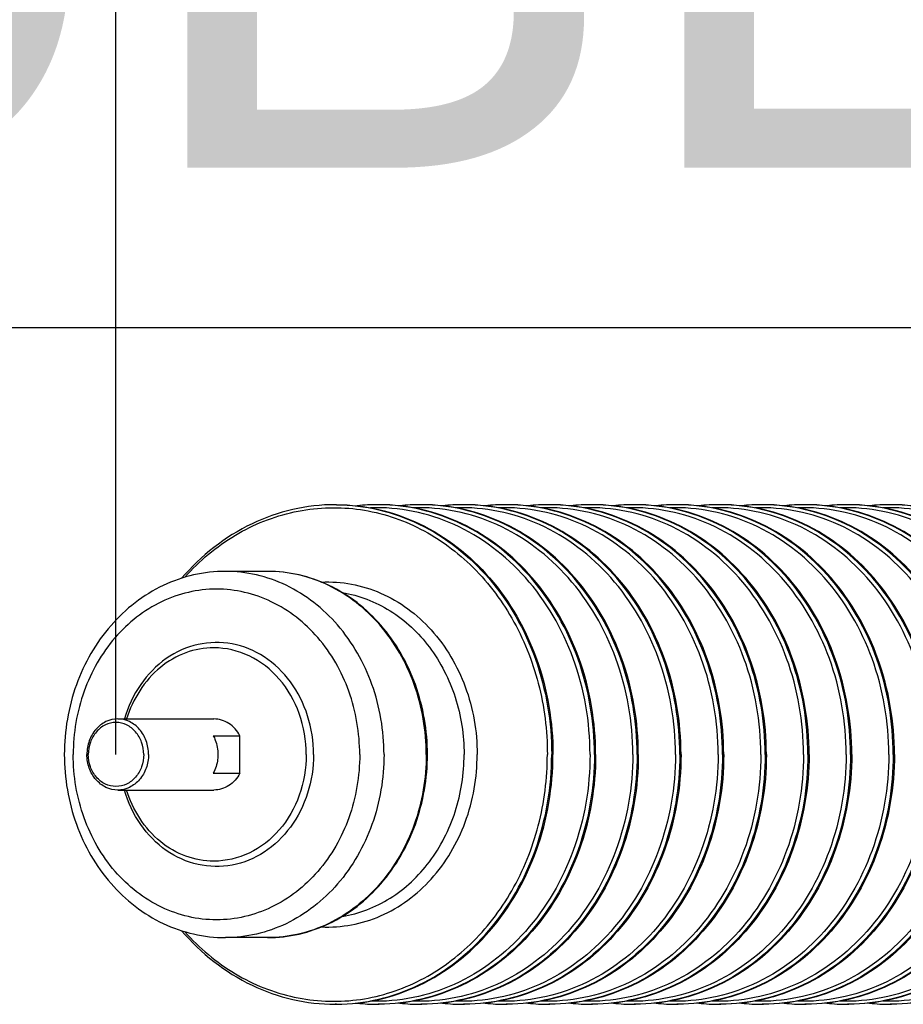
# Model space of a CAD drawing. Header units: metres. Extents: x 70279.8 to 70377.7, y 409251.8 to 409331.5.
# Tile 109 of 244: x 70310.525 to 70311.022, y 409314.969 to 409315.523. Entities that reach past the tile are written whole.
import ezdxf
from ezdxf.enums import TextEntityAlignment as Align

# ---------------------------------------------------------------- set-up
doc = ezdxf.new("R2010")
doc.units = ezdxf.units.M
doc.layers.add('3_ALL_AXES', color=7, linetype='Continuous')
doc.layers.add('7_ALL_FEATURES', color=7, linetype='Continuous')
doc.styles.add('Arial', font='arial.ttf')

# ---------------------------------------------------------------- blocks, each defined once
blk = doc.blocks.new('PASS UNIT_20170322')
at = {"linetype": 'Continuous'}
for p, q in [((6322.96, 1869.66), (6322.96, 1854.66)), ((6344.04, 1869.66), (6344.04, 1854.66)), ((6230.5, 1839.13), (6230.5, 1862.88)), ((6436.5, 1839.13), (6436.5, 1862.88)), ((6322.96, 1854.66), (6344.04, 1854.66)), ((6193, 1800.38), (6193, 1801.06)), ((6474, 1800.38), (6474, 1801.06)), ((6193, 1776.38), (6193, 1777.06)), ((6474, 1776.38), (6474, 1777.06)), ((6193, 1752.38), (6193, 1753.06)), ((6474, 1752.38), (6474, 1753.06)), ((6193, 1728.38), (6193, 1729.06)), ((6474, 1728.38), (6474, 1729.06)), ((6193, 1704.38), (6193, 1705.06)), ((6474, 1704.38), (6474, 1705.06)), ((6193, 1680.38), (6193, 1681.06)), ((6474, 1680.38), (6474, 1681.06)), ((6193, 1656.38), (6193, 1657.06)), ((6474, 1656.38), (6474, 1657.06)), ((6193, 1632.38), (6193, 1633.06)), ((6474, 1632.38), (6474, 1633.06)), ((6193, 1608.38), (6193, 1609.06)), ((6474, 1608.38), (6474, 1609.06)), ((6193, 1584.38), (6193, 1585.06)), ((6474, 1584.38), (6474, 1585.06)), ((6193, 1560.38), (6193, 1561.06)), ((6474, 1560.38), (6474, 1561.06)), ((6193, 1536.38), (6193, 1537.06)), ((6474, 1536.38), (6474, 1537.06)), ((6193, 1512.38), (6193, 1513.06)), ((6474, 1512.38), (6474, 1513.06)), ((6193, 1488.38), (6193, 1489.06)), ((6474, 1488.38), (6474, 1489.06))]:
    blk.add_line(p, q, dxfattribs=at)
for centre, radius, start, end in [((6298.33, 1801.06), 105.33, 180, 180.3711), ((6368.67, 1801.06), 105.33, 359.6289, 360), ((6299.11, 1777.05), 106.11, 173.6785, 179.9953), ((6367.89, 1777.05), 106.11, 0.0047, 6.3214), ((6298.33, 1777.06), 105.33, 180, 180.3711), ((6368.67, 1777.06), 105.33, 359.6289, 360), ((6299.11, 1753.05), 106.11, 173.6785, 179.9953), ((6367.89, 1753.05), 106.11, 0.0047, 6.3214), ((6298.33, 1753.06), 105.33, 180, 180.3711), ((6368.67, 1753.06), 105.33, 359.6289, 360), ((6299.11, 1729.05), 106.11, 173.6785, 179.9953), ((6367.89, 1729.05), 106.11, 0.0047, 6.3214), ((6298.33, 1729.06), 105.33, 180, 180.3711), ((6368.67, 1729.06), 105.33, 359.6289, 360), ((6299.11, 1705.05), 106.11, 173.6789, 179.9953), ((6367.89, 1705.05), 106.11, 0.0047, 6.3211), ((6298.33, 1705.06), 105.33, 180, 180.3711), ((6368.67, 1705.06), 105.33, 359.6289, 360), ((6299.11, 1681.05), 106.11, 173.6789, 179.9953), ((6367.89, 1681.05), 106.11, 0.0047, 6.3211), ((6298.33, 1681.06), 105.33, 180, 180.3711), ((6368.67, 1681.06), 105.33, 359.6289, 360), ((6299.11, 1657.05), 106.11, 173.6789, 179.9953), ((6367.89, 1657.05), 106.11, 0.0047, 6.3211), ((6298.33, 1657.06), 105.33, 180, 180.3711), ((6368.67, 1657.06), 105.33, 359.6289, 360), ((6299.11, 1633.05), 106.11, 173.6789, 179.9953), ((6367.89, 1633.05), 106.11, 0.0047, 6.3211), ((6298.33, 1633.06), 105.33, 180, 180.3711), ((6368.67, 1633.06), 105.33, 359.6289, 360), ((6299.11, 1609.05), 106.11, 173.6789, 179.9953), ((6367.89, 1609.05), 106.11, 0.0047, 6.3211), ((6298.33, 1609.06), 105.33, 180, 180.3711), ((6368.67, 1609.06), 105.33, 359.6289, 360), ((6299.11, 1585.05), 106.11, 173.6789, 179.9953), ((6367.89, 1585.05), 106.11, 0.0047, 6.3211), ((6298.33, 1585.06), 105.33, 180, 180.3711), ((6368.67, 1585.06), 105.33, 359.6289, 360), ((6299.11, 1561.05), 106.11, 173.6787, 179.9953), ((6367.89, 1561.05), 106.11, 0.0047, 6.3213), ((6298.33, 1561.06), 105.33, 180, 180.3711), ((6368.67, 1561.06), 105.33, 359.6289, 360), ((6299.11, 1537.05), 106.11, 173.6787, 179.9953), ((6367.89, 1537.05), 106.11, 0.0047, 6.3213), ((6298.33, 1537.06), 105.33, 180, 180.3711), ((6368.67, 1537.06), 105.33, 359.6289, 360), ((6299.11, 1513.05), 106.11, 173.6787, 179.9953), ((6367.89, 1513.05), 106.11, 0.0047, 6.3213), ((6298.33, 1513.06), 105.33, 180, 180.3711), ((6368.67, 1513.06), 105.33, 359.6289, 360), ((6299.11, 1489.05), 106.11, 173.6787, 179.9953), ((6367.89, 1489.05), 106.11, 0.0047, 6.3213), ((6298.33, 1489.06), 105.33, 180, 180.3711), ((6368.67, 1489.06), 105.33, 359.6289, 360)]:
    blk.add_arc(centre, radius, start, end, dxfattribs=at)
for points, knots in [([(6333.5, 1953.42), (6320.24, 1953.42), (6293.87, 1948.95), (6259.75, 1929.42), (6236.2, 1899.39), (6230.5, 1874.81), (6230.5, 1862.88)], [0, 0, 0, 0, 0.263129, 0.518628, 0.763211, 1, 1, 1, 1]), ([(6436.5, 1862.88), (6436.5, 1874.81), (6430.8, 1899.39), (6407.25, 1929.42), (6373.13, 1948.95), (6346.76, 1953.42), (6333.5, 1953.42)], [0, 0, 0, 0, 0.236789, 0.481372, 0.736871, 1, 1, 1, 1]), ([(6333.5, 1787.34), (6321.46, 1787.34), (6297.6, 1791.35), (6266.8, 1808.81), (6245.62, 1835.56), (6237.99, 1867.88), (6245.62, 1900.2), (6266.8, 1926.95), (6297.6, 1944.41), (6321.46, 1948.42), (6333.5, 1948.42)], [0, 0, 0, 0, 0.133164, 0.2617, 0.383391, 0.5, 0.616609, 0.7383, 0.866836, 1, 1, 1, 1]), ([(6333.5, 1787.34), (6345.54, 1787.34), (6369.4, 1791.35), (6400.2, 1808.81), (6421.38, 1835.56), (6429.01, 1867.88), (6421.38, 1900.2), (6400.2, 1926.95), (6369.4, 1944.41), (6345.54, 1948.42), (6333.5, 1948.42)], [0, 0, 0, 0, 0.133164, 0.2617, 0.383391, 0.5, 0.616609, 0.7383, 0.866836, 1, 1, 1, 1]), ([(6333.5, 1813.32), (6326.17, 1813.32), (6311.61, 1815.52), (6292.27, 1825.14), (6277.74, 1840.09), (6270.02, 1858.73), (6270.36, 1878.66), (6278.71, 1897.07), (6293.7, 1911.63), (6306.63, 1917.63), (6313.49, 1919.62)], [0, 0, 0, 0, 0.134322, 0.264807, 0.389219, 0.508112, 0.624891, 0.744144, 0.869081, 1, 1, 1, 1]), ([(6273.5, 1869.38), (6273.5, 1874.71), (6275.49, 1885.62), (6286.89, 1905.25), (6302.45, 1914.99), (6313.49, 1918.37)], [0, 0, 0, 0, 0.23833, 0.483456, 1, 1, 1, 1]), ([(6333.5, 1813.32), (6340.83, 1813.32), (6355.39, 1815.52), (6374.73, 1825.14), (6389.26, 1840.09), (6396.98, 1858.73), (6396.64, 1878.66), (6388.29, 1897.07), (6373.3, 1911.63), (6360.37, 1917.63), (6353.51, 1919.62)], [0, 0, 0, 0, 0.134322, 0.264807, 0.389219, 0.508112, 0.624891, 0.744144, 0.869081, 1, 1, 1, 1]), ([(6393.5, 1869.38), (6393.5, 1874.71), (6391.51, 1885.62), (6380.11, 1905.25), (6364.55, 1914.99), (6353.51, 1918.37)], [0, 0, 0, 0, 0.23833, 0.483456, 1, 1, 1, 1]), ([(6234.39, 1887.5), (6221.76, 1876.6), (6200.75, 1850.17), (6193, 1817.08), (6193, 1801.06)], [0, 0, 0, 0, 0.510299, 1, 1, 1, 1]), ([(6233.81, 1885.7), (6224.61, 1877.49), (6208.74, 1858.63), (6195.12, 1824.74), (6193.5, 1788.71), (6204.09, 1753.93), (6225.74, 1723.55), (6256.37, 1700.05), (6293.29, 1685.21), (6320.05, 1681.84), (6333.5, 1681.84)], [0, 0, 0, 0, 0.124208, 0.243963, 0.361696, 0.480634, 0.603529, 0.731639, 0.864449, 1, 1, 1, 1]), ([(6433.2, 1885.7), (6442.39, 1877.49), (6458.26, 1858.63), (6471.88, 1824.74), (6473.5, 1788.71), (6462.91, 1753.93), (6441.25, 1723.55), (6410.62, 1700.05), (6373.71, 1685.21), (6346.95, 1681.84), (6333.5, 1681.84)], [0, 0, 0, 0, 0.124208, 0.243963, 0.361695, 0.480634, 0.603529, 0.731639, 0.864449, 1, 1, 1, 1]), ([(6474, 1801.06), (6474, 1817.08), (6466.25, 1850.17), (6445.24, 1876.6), (6432.61, 1887.5)], [0, 0, 0, 0, 0.489701, 1, 1, 1, 1]), ([(6333.5, 1817.42), (6325.73, 1817.42), (6310.34, 1820.01), (6290.46, 1831.28), (6276.8, 1848.51), (6273.5, 1862.58), (6273.5, 1869.38)], [0, 0, 0, 0, 0.266328, 0.5234, 0.766783, 1, 1, 1, 1]), ([(6322.96, 1854.66), (6320.21, 1856.13), (6315.41, 1860.29), (6313.5, 1866.45), (6313.5, 1869.38)], [0, 0, 0, 0, 0.515822, 1, 1, 1, 1]), ([(6333.5, 1867.06), (6332.58, 1867.06), (6328.94, 1867.28), (6325.36, 1868.37), (6322.96, 1869.66)], [0, 0, 0, 0, 0.253858, 1, 1, 1, 1]), ([(6344.04, 1869.66), (6343.24, 1869.23), (6339.93, 1867.72), (6336.24, 1867.06), (6333.5, 1867.06)], [0, 0, 0, 0, 0.246975, 1, 1, 1, 1]), ([(6333.5, 1817.42), (6341.27, 1817.42), (6356.66, 1820.01), (6376.54, 1831.28), (6390.2, 1848.51), (6393.5, 1862.58), (6393.5, 1869.38)], [0, 0, 0, 0, 0.266328, 0.5234, 0.766783, 1, 1, 1, 1]), ([(6344.04, 1854.66), (6346.79, 1856.13), (6351.59, 1860.29), (6353.5, 1866.45), (6353.5, 1869.38)], [0, 0, 0, 0, 0.515822, 1, 1, 1, 1]), ([(6333.5, 1773.68), (6320.17, 1773.68), (6293.74, 1778.12), (6259.62, 1797.47), (6236.17, 1827.04), (6230.5, 1851.21), (6230.5, 1862.88)], [0, 0, 0, 0, 0.266328, 0.5234, 0.766782, 1, 1, 1, 1]), ([(6333.5, 1773.68), (6346.83, 1773.68), (6373.26, 1778.12), (6407.38, 1797.47), (6430.83, 1827.04), (6436.5, 1851.21), (6436.5, 1862.88)], [0, 0, 0, 0, 0.266328, 0.5234, 0.766782, 1, 1, 1, 1]), ([(6230.5, 1839.13), (6230.5, 1827.32), (6236.19, 1802.95), (6259.69, 1773.15), (6293.81, 1753.71), (6320.2, 1749.26), (6333.5, 1749.26)], [0, 0, 0, 0, 0.235064, 0.479062, 0.73532, 1, 1, 1, 1]), ([(6333.5, 1749.93), (6320.17, 1749.93), (6293.74, 1754.37), (6259.62, 1773.72), (6236.17, 1803.29), (6230.5, 1827.46), (6230.5, 1839.13)], [0, 0, 0, 0, 0.266328, 0.5234, 0.766782, 1, 1, 1, 1]), ([(6333.5, 1749.26), (6346.8, 1749.26), (6373.19, 1753.71), (6407.31, 1773.15), (6430.81, 1802.95), (6436.5, 1827.32), (6436.5, 1839.13)], [0, 0, 0, 0, 0.264681, 0.520938, 0.764936, 1, 1, 1, 1]), ([(6333.5, 1749.93), (6346.83, 1749.93), (6373.26, 1754.37), (6407.38, 1773.72), (6430.83, 1803.29), (6436.5, 1827.46), (6436.5, 1839.13)], [0, 0, 0, 0, 0.266328, 0.5234, 0.766782, 1, 1, 1, 1]), ([(6236.52, 1808.84), (6235.98, 1797.59), (6240.48, 1774.03), (6262.37, 1744.86), (6295.07, 1725.7), (6320.61, 1721.3), (6333.5, 1721.3)], [0, 0, 0, 0, 0.233181, 0.47616, 0.733225, 1, 1, 1, 1]), ([(6430.48, 1808.84), (6431.02, 1797.59), (6426.53, 1774.03), (6404.63, 1744.86), (6371.93, 1725.7), (6346.39, 1721.3), (6333.5, 1721.3)], [0, 0, 0, 0, 0.233181, 0.47616, 0.733224, 1, 1, 1, 1]), ([(6193, 1800.38), (6193, 1784.45), (6200.74, 1751.5), (6232.73, 1711.15), (6279.26, 1684.76), (6315.31, 1678.7), (6333.5, 1678.7)], [0, 0, 0, 0, 0.233218, 0.4766, 0.733672, 1, 1, 1, 1]), ([(6193, 1800.38), (6193.11, 1784.51), (6201, 1751.71), (6233.02, 1711.62), (6279.45, 1685.4), (6315.38, 1679.39), (6333.5, 1679.39)], [0, 0, 0, 0, 0.233228, 0.476664, 0.733734, 1, 1, 1, 1]), ([(6474, 1800.38), (6474, 1784.45), (6466.26, 1751.5), (6434.27, 1711.15), (6387.74, 1684.76), (6351.69, 1678.7), (6333.5, 1678.7)], [0, 0, 0, 0, 0.233218, 0.4766, 0.733672, 1, 1, 1, 1]), ([(6474, 1800.38), (6473.89, 1784.51), (6466, 1751.71), (6433.98, 1711.62), (6387.55, 1685.4), (6351.62, 1679.39), (6333.5, 1679.39)], [0, 0, 0, 0, 0.233228, 0.476664, 0.733734, 1, 1, 1, 1]), ([(6242.4, 1797.2), (6243.94, 1787.72), (6251.29, 1768.82), (6272.51, 1746.43), (6301.06, 1731.95), (6322.63, 1728.65), (6333.5, 1728.65)], [0, 0, 0, 0, 0.233833, 0.478499, 0.735364, 1, 1, 1, 1]), ([(6424.6, 1797.2), (6423.06, 1787.72), (6415.71, 1768.82), (6394.49, 1746.43), (6365.94, 1731.95), (6344.37, 1728.65), (6333.5, 1728.65)], [0, 0, 0, 0, 0.233833, 0.478499, 0.735364, 1, 1, 1, 1]), ([(6333.5, 1657.84), (6315.23, 1657.84), (6279.03, 1664.02), (6232.54, 1690.94), (6201.11, 1732), (6194.24, 1765.29), (6194.74, 1781.26)], [0, 0, 0, 0, 0.266619, 0.52369, 0.766814, 1, 1, 1, 1]), ([(6333.5, 1657.84), (6351.77, 1657.84), (6387.97, 1664.02), (6434.46, 1690.94), (6465.89, 1732), (6472.76, 1765.29), (6472.26, 1781.26)], [0, 0, 0, 0, 0.266619, 0.52369, 0.766814, 1, 1, 1, 1]), ([(6333.5, 1654.7), (6315.31, 1654.7), (6279.26, 1660.76), (6232.73, 1687.15), (6200.74, 1727.5), (6193, 1760.45), (6193, 1776.38)], [0, 0, 0, 0, 0.266328, 0.5234, 0.766782, 1, 1, 1, 1]), ([(6333.5, 1655.39), (6315.38, 1655.39), (6279.45, 1661.4), (6233.02, 1687.62), (6201, 1727.71), (6193.11, 1760.51), (6193, 1776.38)], [0, 0, 0, 0, 0.266265, 0.523336, 0.766772, 1, 1, 1, 1]), ([(6333.5, 1654.7), (6351.69, 1654.7), (6387.74, 1660.76), (6434.27, 1687.15), (6466.26, 1727.5), (6474, 1760.45), (6474, 1776.38)], [0, 0, 0, 0, 0.266328, 0.5234, 0.766782, 1, 1, 1, 1]), ([(6333.5, 1655.39), (6351.62, 1655.39), (6387.55, 1661.4), (6433.98, 1687.62), (6466, 1727.71), (6473.89, 1760.51), (6474, 1776.38)], [0, 0, 0, 0, 0.266265, 0.523336, 0.766772, 1, 1, 1, 1]), ([(6333.5, 1633.84), (6315.23, 1633.84), (6279.03, 1640.02), (6232.54, 1666.94), (6201.11, 1708), (6194.24, 1741.29), (6194.74, 1757.26)], [0, 0, 0, 0, 0.266619, 0.52369, 0.766814, 1, 1, 1, 1]), ([(6333.5, 1633.84), (6351.77, 1633.84), (6387.97, 1640.02), (6434.46, 1666.94), (6465.89, 1708), (6472.76, 1741.29), (6472.26, 1757.26)], [0, 0, 0, 0, 0.266619, 0.52369, 0.766814, 1, 1, 1, 1]), ([(6333.5, 1630.7), (6315.31, 1630.7), (6279.26, 1636.76), (6232.73, 1663.15), (6200.74, 1703.5), (6193, 1736.45), (6193, 1752.38)], [0, 0, 0, 0, 0.266328, 0.5234, 0.766782, 1, 1, 1, 1]), ([(6333.5, 1631.39), (6315.38, 1631.39), (6279.45, 1637.4), (6233.02, 1663.62), (6201, 1703.71), (6193.11, 1736.51), (6193, 1752.38)], [0, 0, 0, 0, 0.266265, 0.523336, 0.766772, 1, 1, 1, 1]), ([(6333.5, 1630.7), (6351.69, 1630.7), (6387.74, 1636.76), (6434.27, 1663.15), (6466.26, 1703.5), (6474, 1736.45), (6474, 1752.38)], [0, 0, 0, 0, 0.266328, 0.5234, 0.766782, 1, 1, 1, 1]), ([(6333.5, 1631.39), (6351.62, 1631.39), (6387.55, 1637.4), (6433.98, 1663.62), (6466, 1703.71), (6473.89, 1736.51), (6474, 1752.38)], [0, 0, 0, 0, 0.266265, 0.523336, 0.766772, 1, 1, 1, 1]), ([(6333.5, 1609.84), (6315.23, 1609.84), (6279.03, 1616.02), (6232.54, 1642.94), (6201.11, 1684), (6194.24, 1717.29), (6194.74, 1733.26)], [0, 0, 0, 0, 0.266619, 0.52369, 0.766814, 1, 1, 1, 1]), ([(6333.5, 1609.84), (6351.77, 1609.84), (6387.97, 1616.02), (6434.46, 1642.94), (6465.89, 1684), (6472.76, 1717.29), (6472.26, 1733.26)], [0, 0, 0, 0, 0.266619, 0.52369, 0.766814, 1, 1, 1, 1]), ([(6333.5, 1606.7), (6315.31, 1606.7), (6279.26, 1612.76), (6232.73, 1639.15), (6200.74, 1679.5), (6193, 1712.45), (6193, 1728.38)], [0, 0, 0, 0, 0.266328, 0.5234, 0.766782, 1, 1, 1, 1]), ([(6333.5, 1607.39), (6315.38, 1607.39), (6279.45, 1613.4), (6233.02, 1639.62), (6201, 1679.71), (6193.11, 1712.51), (6193, 1728.38)], [0, 0, 0, 0, 0.266265, 0.523336, 0.766772, 1, 1, 1, 1]), ([(6333.5, 1606.7), (6351.69, 1606.7), (6387.74, 1612.76), (6434.27, 1639.15), (6466.26, 1679.5), (6474, 1712.45), (6474, 1728.38)], [0, 0, 0, 0, 0.266328, 0.5234, 0.766782, 1, 1, 1, 1]), ([(6333.5, 1607.39), (6351.62, 1607.39), (6387.55, 1613.4), (6433.98, 1639.62), (6466, 1679.71), (6473.89, 1712.51), (6474, 1728.38)], [0, 0, 0, 0, 0.266265, 0.523336, 0.766772, 1, 1, 1, 1]), ([(6333.5, 1585.84), (6315.23, 1585.84), (6279.03, 1592.02), (6232.54, 1618.94), (6201.11, 1659.99), (6194.24, 1693.29), (6194.74, 1709.26)], [0, 0, 0, 0, 0.266619, 0.52369, 0.766814, 1, 1, 1, 1]), ([(6333.5, 1585.84), (6351.77, 1585.84), (6387.97, 1592.02), (6434.46, 1618.94), (6465.89, 1659.99), (6472.76, 1693.29), (6472.26, 1709.26)], [0, 0, 0, 0, 0.266619, 0.52369, 0.766814, 1, 1, 1, 1]), ([(6333.5, 1582.7), (6315.31, 1582.7), (6279.26, 1588.76), (6232.73, 1615.15), (6200.74, 1655.5), (6193, 1688.45), (6193, 1704.38)], [0, 0, 0, 0, 0.266328, 0.5234, 0.766782, 1, 1, 1, 1]), ([(6333.5, 1583.39), (6315.38, 1583.39), (6279.45, 1589.4), (6233.02, 1615.62), (6201, 1655.71), (6193.11, 1688.51), (6193, 1704.38)], [0, 0, 0, 0, 0.266265, 0.523336, 0.766772, 1, 1, 1, 1]), ([(6333.5, 1582.7), (6351.69, 1582.7), (6387.74, 1588.76), (6434.27, 1615.15), (6466.26, 1655.5), (6474, 1688.45), (6474, 1704.38)], [0, 0, 0, 0, 0.266328, 0.5234, 0.766782, 1, 1, 1, 1]), ([(6333.5, 1583.39), (6351.62, 1583.39), (6387.55, 1589.4), (6433.98, 1615.62), (6466, 1655.71), (6473.89, 1688.51), (6474, 1704.38)], [0, 0, 0, 0, 0.266265, 0.523336, 0.766772, 1, 1, 1, 1]), ([(6333.5, 1561.84), (6315.23, 1561.84), (6279.03, 1568.02), (6232.54, 1594.94), (6201.11, 1635.99), (6194.24, 1669.29), (6194.74, 1685.26)], [0, 0, 0, 0, 0.266619, 0.52369, 0.766814, 1, 1, 1, 1]), ([(6333.5, 1561.84), (6351.77, 1561.84), (6387.97, 1568.02), (6434.46, 1594.94), (6465.89, 1635.99), (6472.76, 1669.29), (6472.26, 1685.26)], [0, 0, 0, 0, 0.266619, 0.52369, 0.766814, 1, 1, 1, 1]), ([(6333.5, 1558.7), (6315.31, 1558.7), (6279.26, 1564.76), (6232.73, 1591.15), (6200.74, 1631.5), (6193, 1664.45), (6193, 1680.38)], [0, 0, 0, 0, 0.266328, 0.5234, 0.766782, 1, 1, 1, 1]), ([(6333.5, 1559.39), (6315.38, 1559.39), (6279.45, 1565.4), (6233.02, 1591.62), (6201, 1631.71), (6193.11, 1664.51), (6193, 1680.38)], [0, 0, 0, 0, 0.266265, 0.523336, 0.766772, 1, 1, 1, 1]), ([(6333.5, 1558.7), (6351.69, 1558.7), (6387.74, 1564.76), (6434.27, 1591.15), (6466.26, 1631.5), (6474, 1664.45), (6474, 1680.38)], [0, 0, 0, 0, 0.266328, 0.5234, 0.766782, 1, 1, 1, 1]), ([(6333.5, 1559.39), (6351.62, 1559.39), (6387.55, 1565.4), (6433.98, 1591.62), (6466, 1631.71), (6473.89, 1664.51), (6474, 1680.38)], [0, 0, 0, 0, 0.266265, 0.523336, 0.766772, 1, 1, 1, 1]), ([(6333.5, 1537.84), (6315.23, 1537.84), (6279.03, 1544.02), (6232.54, 1570.94), (6201.11, 1611.99), (6194.24, 1645.29), (6194.74, 1661.26)], [0, 0, 0, 0, 0.266619, 0.52369, 0.766814, 1, 1, 1, 1]), ([(6333.5, 1537.84), (6351.77, 1537.84), (6387.97, 1544.02), (6434.46, 1570.94), (6465.89, 1611.99), (6472.76, 1645.29), (6472.26, 1661.26)], [0, 0, 0, 0, 0.266619, 0.52369, 0.766814, 1, 1, 1, 1]), ([(6333.5, 1534.7), (6315.31, 1534.7), (6279.26, 1540.76), (6232.73, 1567.15), (6200.74, 1607.5), (6193, 1640.45), (6193, 1656.38)], [0, 0, 0, 0, 0.266328, 0.5234, 0.766782, 1, 1, 1, 1]), ([(6333.5, 1535.39), (6315.38, 1535.39), (6279.45, 1541.4), (6233.02, 1567.62), (6201, 1607.71), (6193.11, 1640.51), (6193, 1656.38)], [0, 0, 0, 0, 0.266265, 0.523336, 0.766772, 1, 1, 1, 1]), ([(6333.5, 1534.7), (6351.69, 1534.7), (6387.74, 1540.76), (6434.27, 1567.15), (6466.26, 1607.5), (6474, 1640.45), (6474, 1656.38)], [0, 0, 0, 0, 0.266328, 0.5234, 0.766782, 1, 1, 1, 1]), ([(6333.5, 1535.39), (6351.62, 1535.39), (6387.55, 1541.4), (6433.98, 1567.62), (6466, 1607.71), (6473.89, 1640.51), (6474, 1656.38)], [0, 0, 0, 0, 0.266265, 0.523336, 0.766772, 1, 1, 1, 1]), ([(6333.5, 1513.84), (6315.23, 1513.84), (6279.03, 1520.02), (6232.54, 1546.94), (6201.11, 1587.99), (6194.24, 1621.29), (6194.74, 1637.26)], [0, 0, 0, 0, 0.266619, 0.52369, 0.766814, 1, 1, 1, 1]), ([(6333.5, 1513.84), (6351.77, 1513.84), (6387.97, 1520.02), (6434.46, 1546.94), (6465.89, 1587.99), (6472.76, 1621.29), (6472.26, 1637.26)], [0, 0, 0, 0, 0.266619, 0.52369, 0.766814, 1, 1, 1, 1]), ([(6333.5, 1510.7), (6315.31, 1510.7), (6279.26, 1516.76), (6232.73, 1543.15), (6200.74, 1583.5), (6193, 1616.45), (6193, 1632.38)], [0, 0, 0, 0, 0.266328, 0.5234, 0.766782, 1, 1, 1, 1]), ([(6333.5, 1511.39), (6315.38, 1511.39), (6279.45, 1517.4), (6233.02, 1543.62), (6201, 1583.71), (6193.11, 1616.51), (6193, 1632.38)], [0, 0, 0, 0, 0.266265, 0.523336, 0.766772, 1, 1, 1, 1]), ([(6333.5, 1510.7), (6351.69, 1510.7), (6387.74, 1516.76), (6434.27, 1543.15), (6466.26, 1583.5), (6474, 1616.45), (6474, 1632.38)], [0, 0, 0, 0, 0.266328, 0.5234, 0.766782, 1, 1, 1, 1]), ([(6333.5, 1511.39), (6351.62, 1511.39), (6387.55, 1517.4), (6433.98, 1543.62), (6466, 1583.71), (6473.89, 1616.51), (6474, 1632.38)], [0, 0, 0, 0, 0.266265, 0.523336, 0.766772, 1, 1, 1, 1]), ([(6333.5, 1489.84), (6315.23, 1489.84), (6279.03, 1496.02), (6232.54, 1522.94), (6201.11, 1563.99), (6194.24, 1597.29), (6194.74, 1613.26)], [0, 0, 0, 0, 0.266619, 0.52369, 0.766814, 1, 1, 1, 1]), ([(6333.5, 1489.84), (6351.77, 1489.84), (6387.97, 1496.02), (6434.46, 1522.94), (6465.89, 1563.99), (6472.76, 1597.29), (6472.26, 1613.26)], [0, 0, 0, 0, 0.266619, 0.52369, 0.766814, 1, 1, 1, 1]), ([(6333.5, 1486.7), (6315.31, 1486.7), (6279.26, 1492.76), (6232.73, 1519.15), (6200.74, 1559.5), (6193, 1592.45), (6193, 1608.38)], [0, 0, 0, 0, 0.266328, 0.5234, 0.766782, 1, 1, 1, 1]), ([(6333.5, 1487.39), (6315.38, 1487.39), (6279.45, 1493.4), (6233.02, 1519.62), (6201, 1559.71), (6193.11, 1592.51), (6193, 1608.38)], [0, 0, 0, 0, 0.266265, 0.523336, 0.766772, 1, 1, 1, 1]), ([(6333.5, 1486.7), (6351.69, 1486.7), (6387.74, 1492.76), (6434.27, 1519.15), (6466.26, 1559.5), (6474, 1592.45), (6474, 1608.38)], [0, 0, 0, 0, 0.266328, 0.5234, 0.766782, 1, 1, 1, 1]), ([(6333.5, 1487.39), (6351.62, 1487.39), (6387.55, 1493.4), (6433.98, 1519.62), (6466, 1559.71), (6473.89, 1592.51), (6474, 1608.38)], [0, 0, 0, 0, 0.266265, 0.523336, 0.766772, 1, 1, 1, 1]), ([(6333.5, 1465.84), (6315.23, 1465.84), (6279.03, 1472.02), (6232.54, 1498.94), (6201.11, 1539.99), (6194.24, 1573.29), (6194.74, 1589.26)], [0, 0, 0, 0, 0.266619, 0.52369, 0.766814, 1, 1, 1, 1]), ([(6333.5, 1465.84), (6351.77, 1465.84), (6387.97, 1472.02), (6434.46, 1498.94), (6465.89, 1539.99), (6472.76, 1573.29), (6472.26, 1589.26)], [0, 0, 0, 0, 0.266619, 0.52369, 0.766814, 1, 1, 1, 1]), ([(6333.5, 1462.7), (6315.31, 1462.7), (6279.26, 1468.76), (6232.73, 1495.15), (6200.74, 1535.5), (6193, 1568.45), (6193, 1584.38)], [0, 0, 0, 0, 0.266328, 0.5234, 0.766782, 1, 1, 1, 1]), ([(6333.5, 1463.39), (6315.38, 1463.39), (6279.45, 1469.4), (6233.02, 1495.62), (6201, 1535.71), (6193.11, 1568.51), (6193, 1584.38)], [0, 0, 0, 0, 0.266265, 0.523336, 0.766772, 1, 1, 1, 1]), ([(6333.5, 1462.7), (6351.69, 1462.7), (6387.74, 1468.76), (6434.27, 1495.15), (6466.26, 1535.5), (6474, 1568.45), (6474, 1584.38)], [0, 0, 0, 0, 0.266328, 0.5234, 0.766782, 1, 1, 1, 1]), ([(6333.5, 1463.39), (6351.62, 1463.39), (6387.55, 1469.4), (6433.98, 1495.62), (6466, 1535.71), (6473.89, 1568.51), (6474, 1584.38)], [0, 0, 0, 0, 0.266265, 0.523336, 0.766772, 1, 1, 1, 1]), ([(6333.5, 1441.84), (6315.23, 1441.84), (6279.03, 1448.02), (6232.54, 1474.94), (6201.11, 1516), (6194.24, 1549.29), (6194.74, 1565.26)], [0, 0, 0, 0, 0.266619, 0.52369, 0.766814, 1, 1, 1, 1]), ([(6333.5, 1441.84), (6351.77, 1441.84), (6387.97, 1448.02), (6434.46, 1474.94), (6465.89, 1516), (6472.76, 1549.29), (6472.26, 1565.26)], [0, 0, 0, 0, 0.266619, 0.52369, 0.766814, 1, 1, 1, 1]), ([(6333.5, 1438.7), (6315.31, 1438.7), (6279.26, 1444.76), (6232.73, 1471.15), (6200.74, 1511.5), (6193, 1544.45), (6193, 1560.38)], [0, 0, 0, 0, 0.266328, 0.5234, 0.766782, 1, 1, 1, 1]), ([(6333.5, 1439.39), (6315.38, 1439.39), (6279.45, 1445.4), (6233.02, 1471.62), (6201, 1511.71), (6193.11, 1544.51), (6193, 1560.38)], [0, 0, 0, 0, 0.266265, 0.523336, 0.766772, 1, 1, 1, 1]), ([(6333.5, 1438.7), (6351.69, 1438.7), (6387.74, 1444.76), (6434.27, 1471.15), (6466.26, 1511.5), (6474, 1544.45), (6474, 1560.38)], [0, 0, 0, 0, 0.266328, 0.5234, 0.766782, 1, 1, 1, 1]), ([(6333.5, 1439.39), (6351.62, 1439.39), (6387.55, 1445.4), (6433.98, 1471.62), (6466, 1511.71), (6473.89, 1544.51), (6474, 1560.38)], [0, 0, 0, 0, 0.266265, 0.523336, 0.766772, 1, 1, 1, 1]), ([(6333.5, 1417.84), (6315.23, 1417.84), (6279.03, 1424.02), (6232.54, 1450.94), (6201.11, 1492), (6194.24, 1525.29), (6194.74, 1541.26)], [0, 0, 0, 0, 0.266619, 0.52369, 0.766814, 1, 1, 1, 1]), ([(6333.5, 1417.84), (6351.77, 1417.84), (6387.97, 1424.02), (6434.46, 1450.94), (6465.89, 1492), (6472.76, 1525.29), (6472.26, 1541.26)], [0, 0, 0, 0, 0.266619, 0.52369, 0.766814, 1, 1, 1, 1]), ([(6333.5, 1414.7), (6315.31, 1414.7), (6279.26, 1420.76), (6232.73, 1447.15), (6200.74, 1487.5), (6193, 1520.45), (6193, 1536.38)], [0, 0, 0, 0, 0.266328, 0.5234, 0.766782, 1, 1, 1, 1]), ([(6333.5, 1415.39), (6315.38, 1415.39), (6279.45, 1421.4), (6233.02, 1447.62), (6201, 1487.71), (6193.11, 1520.51), (6193, 1536.38)], [0, 0, 0, 0, 0.266265, 0.523336, 0.766772, 1, 1, 1, 1]), ([(6333.5, 1414.7), (6351.69, 1414.7), (6387.74, 1420.76), (6434.27, 1447.15), (6466.26, 1487.5), (6474, 1520.45), (6474, 1536.38)], [0, 0, 0, 0, 0.266328, 0.5234, 0.766782, 1, 1, 1, 1]), ([(6333.5, 1415.39), (6351.62, 1415.39), (6387.55, 1421.4), (6433.98, 1447.62), (6466, 1487.71), (6473.89, 1520.51), (6474, 1536.38)], [0, 0, 0, 0, 0.266265, 0.523336, 0.766772, 1, 1, 1, 1]), ([(6333.5, 1390.7), (6315.31, 1390.7), (6279.26, 1396.76), (6232.73, 1423.15), (6200.74, 1463.5), (6193, 1496.45), (6193, 1512.38)], [0, 0, 0, 0, 0.266328, 0.5234, 0.766782, 1, 1, 1, 1]), ([(6333.5, 1391.39), (6315.38, 1391.39), (6279.45, 1397.4), (6233.02, 1423.62), (6201, 1463.71), (6193.11, 1496.51), (6193, 1512.38)], [0, 0, 0, 0, 0.266265, 0.523336, 0.766772, 1, 1, 1, 1]), ([(6333.5, 1393.84), (6315.23, 1393.84), (6279.03, 1400.02), (6232.54, 1426.94), (6201.11, 1468), (6194.24, 1501.29), (6194.74, 1517.26)], [0, 0, 0, 0, 0.266619, 0.52369, 0.766814, 1, 1, 1, 1]), ([(6333.5, 1393.84), (6351.77, 1393.84), (6387.97, 1400.02), (6434.46, 1426.94), (6465.89, 1468), (6472.76, 1501.29), (6472.26, 1517.26)], [0, 0, 0, 0, 0.266619, 0.52369, 0.766814, 1, 1, 1, 1]), ([(6333.5, 1390.7), (6351.69, 1390.7), (6387.74, 1396.76), (6434.27, 1423.15), (6466.26, 1463.5), (6474, 1496.45), (6474, 1512.38)], [0, 0, 0, 0, 0.266328, 0.5234, 0.766782, 1, 1, 1, 1]), ([(6333.5, 1391.39), (6351.62, 1391.39), (6387.55, 1397.4), (6433.98, 1423.62), (6466, 1463.71), (6473.89, 1496.51), (6474, 1512.38)], [0, 0, 0, 0, 0.266265, 0.523336, 0.766772, 1, 1, 1, 1]), ([(6333.5, 1369.84), (6315.23, 1369.84), (6279.03, 1376.02), (6232.54, 1402.94), (6201.11, 1444), (6194.24, 1477.29), (6194.74, 1493.26)], [0, 0, 0, 0, 0.266619, 0.52369, 0.766814, 1, 1, 1, 1]), ([(6333.5, 1369.84), (6351.77, 1369.84), (6387.97, 1376.02), (6434.46, 1402.94), (6465.89, 1444), (6472.76, 1477.29), (6472.26, 1493.26)], [0, 0, 0, 0, 0.266619, 0.52369, 0.766814, 1, 1, 1, 1]), ([(6333.5, 1366.7), (6315.31, 1366.7), (6279.26, 1372.76), (6232.73, 1399.15), (6200.74, 1439.5), (6193, 1472.45), (6193, 1488.38)], [0, 0, 0, 0, 0.266328, 0.5234, 0.766782, 1, 1, 1, 1]), ([(6333.5, 1367.39), (6315.38, 1367.39), (6279.45, 1373.4), (6233.02, 1399.62), (6201, 1439.71), (6193.11, 1472.51), (6193, 1488.38)], [0, 0, 0, 0, 0.266265, 0.523336, 0.766772, 1, 1, 1, 1]), ([(6333.5, 1366.7), (6351.69, 1366.7), (6387.74, 1372.76), (6434.27, 1399.15), (6466.26, 1439.5), (6474, 1472.45), (6474, 1488.38)], [0, 0, 0, 0, 0.266328, 0.5234, 0.766782, 1, 1, 1, 1]), ([(6333.5, 1367.39), (6351.62, 1367.39), (6387.55, 1373.4), (6433.98, 1399.62), (6466, 1439.71), (6473.89, 1472.51), (6474, 1488.38)], [0, 0, 0, 0, 0.266265, 0.523336, 0.766772, 1, 1, 1, 1])]:
    blk.add_open_spline(points, degree=3, knots=knots, dxfattribs=at)
at = {"layer": '3_ALL_AXES', "linetype": 'Continuous'}
for p, q in [((6313.5, 1923.38), (6313.5, 1869.38)), ((6353.5, 1923.38), (6353.5, 1869.38))]:
    blk.add_line(p, q, dxfattribs=at)
at = {"layer": '7_ALL_FEATURES', "linetype": 'Continuous'}
for points, knots in [([(6313.5, 1923.38), (6313.5, 1925.65), (6314.6, 1930.34), (6319.16, 1936.08), (6325.78, 1939.84), (6330.91, 1940.7), (6333.5, 1940.7)], [0, 0, 0, 0, 0.233218, 0.4766, 0.733674, 1, 1, 1, 1]), ([(6333.5, 1908.79), (6331.17, 1908.79), (6326.55, 1909.57), (6320.59, 1912.95), (6316.49, 1918.12), (6315.02, 1924.38), (6316.49, 1930.64), (6320.59, 1935.81), (6326.55, 1939.19), (6331.17, 1939.97), (6333.5, 1939.97)], [0, 0, 0, 0, 0.133164, 0.2617, 0.383391, 0.5, 0.616609, 0.7383, 0.866836, 1, 1, 1, 1]), ([(6353.5, 1923.38), (6353.5, 1925.65), (6352.4, 1930.34), (6347.84, 1936.08), (6341.22, 1939.84), (6336.09, 1940.7), (6333.5, 1940.7)], [0, 0, 0, 0, 0.233218, 0.4766, 0.733674, 1, 1, 1, 1]), ([(6333.5, 1908.79), (6335.83, 1908.79), (6340.45, 1909.57), (6346.41, 1912.95), (6350.51, 1918.12), (6351.98, 1924.38), (6350.51, 1930.64), (6346.41, 1935.81), (6340.45, 1939.19), (6335.83, 1939.97), (6333.5, 1939.97)], [0, 0, 0, 0, 0.133164, 0.2617, 0.383391, 0.5, 0.616609, 0.7383, 0.866836, 1, 1, 1, 1]), ([(6333.5, 1906.06), (6330.91, 1906.06), (6325.78, 1906.92), (6319.16, 1910.68), (6314.6, 1916.42), (6313.5, 1921.11), (6313.5, 1923.38)], [0, 0, 0, 0, 0.266326, 0.5234, 0.766782, 1, 1, 1, 1]), ([(6333.5, 1906.06), (6336.09, 1906.06), (6341.22, 1906.92), (6347.84, 1910.68), (6352.4, 1916.42), (6353.5, 1921.11), (6353.5, 1923.38)], [0, 0, 0, 0, 0.266326, 0.5234, 0.766782, 1, 1, 1, 1])]:
    blk.add_open_spline(points, degree=3, knots=knots, dxfattribs=at)

msp = doc.modelspace()

# ---------------------------------------------------------------- linework, layer by layer
for p, q in [((70310.579, 409315.10999), (70310.579, 409318.95)), ((70319.15, 409315.35), (70308.975, 409315.35))]:
    msp.add_line(p, q)

# ---------------------------------------------------------------- block references
at = {"xscale": 0.001, "yscale": 0.001, "zscale": 0.001, "rotation": 90}
msp.add_blockref('PASS UNIT_20170322', (70312.50338, 409308.77649), dxfattribs=at)

# ---------------------------------------------------------------- texts
at = {"style": 'Arial'}
msp.add_text('AL-TUBE', height=0.3, dxfattribs=at).set_placement((70309.37407, 409315.35), align=Align.BOTTOM_LEFT)

doc.saveas('drawing.dxf')
